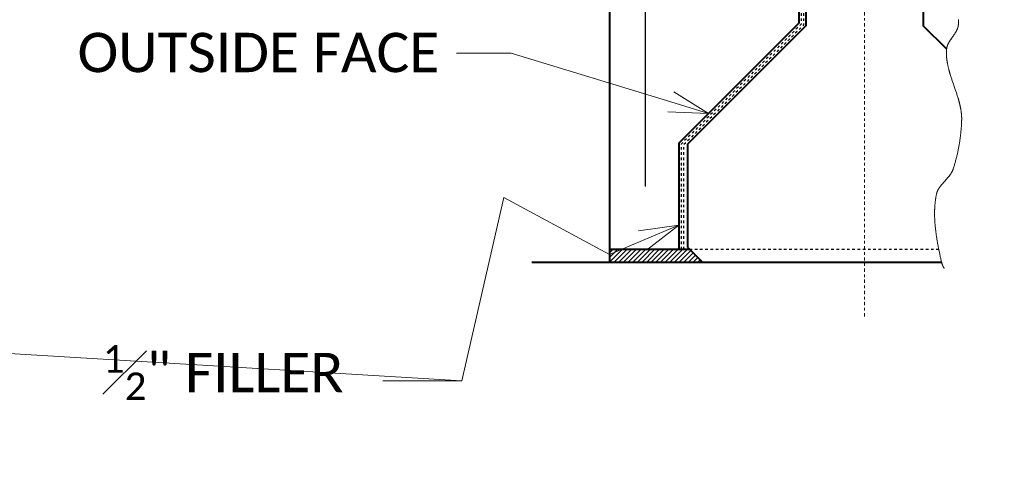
# Model space of a CAD drawing. Extents: x 23 to 941, y 7 to 454.
# Tile 11 of 16: x 268 to 305, y 192 to 209. Entities that reach past the tile are written whole.
import ezdxf
from ezdxf import colors
from ezdxf.entities.mleader import LeaderData, LeaderLine
from ezdxf.enums import TextEntityAlignment as Align
from ezdxf.math import Vec2, Vec3

# ---------------------------------------------------------------- set-up
doc = ezdxf.new("R2010")
doc.units = 0
doc.header["$MEASUREMENT"] = 0
doc.linetypes.add('Wisdot2', pattern=[0.125, 0.0625, -0.0625])
doc.linetypes.add('Wisdot4', pattern=[0.28125, 0.125, -0.0625, 0.03125, -0.0625])
for name, color, linetype, lineweight in [('B_ANNO_BREAK', 7, 'Continuous', 18), ('B_ANNO_DIM', 7, 'Continuous', 18), ('B_ANNO_TEXT', 7, 'Continuous', 18), ('B_CNTR', 1, 'Wisdot4', 18), ('B_CONC_DECK', 1, 'Continuous', 40), ('B_CONC_GIRD', 50, 'Continuous', 40), ('B_CONC_PIER', 30, 'Continuous', 40), ('B_DETAIL_HIDDEN', 7, 'Wisdot2', 25), ('B_REBAR', 5, 'Continuous', 25)]:
    doc.layers.add(name, color=color, linetype=linetype, lineweight=lineweight)
doc.styles.add('Annotative', font='calibri.ttf', dxfattribs={"height": 0.0625})
doc.styles.get("Standard").update_dxf_attribs({"font": 'calibri.ttf'})

# ---------------------------------------------------------------- blocks, each defined once
blk = doc.blocks.new('_Open30')
at = {"color": 0, "linetype": 'ByBlock', "lineweight": -2}
for p, q in [((-1, 0.268), (0, 0)), ((0, 0), (-1, -0.268)), ((0, 0), (-1, 0))]:
    blk.add_line(p, q, dxfattribs=at)
blk = doc.blocks.new('*U235')
at = {"layer": 'B_CONC_DECK', "lineweight": 9}
h = blk.add_hatch(dxfattribs=at)
h.set_pattern_fill('ANSI31', color=256)
h.set_pattern_definition([(45, (-27.77928, 1118.56107), (-0.088388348, 0.088388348), [])])
h.paths.add_polyline_path([(270.4898, 193.3612), (267.4463, 193.3612), (267.4463, 192.8684), (270.9825, 192.8684)])
at = {"layer": 'B_ANNO_BREAK'}
blk.add_lwpolyline([(280.739, 202.1169), (280.7389, 202.1001), (280.7387, 202.0833), (280.7384, 202.0665), (280.738, 202.0497), (280.7374, 202.0329), (280.7368, 202.0162), (280.736, 201.9995), (280.7352, 201.9827), (280.7341, 201.966), (280.733, 201.9494), (280.7317, 201.9327), (280.7303, 201.9161), (280.7295, 201.9078), (280.7286, 201.8995), (280.7276, 201.8912), (280.7265, 201.883), (280.7252, 201.8748), (280.7238, 201.8667), (280.7222, 201.8585), (280.7205, 201.8504), (280.7187, 201.8424), (280.7168, 201.8343), (280.7147, 201.8263), (280.7125, 201.8184), (280.7102, 201.8104), (280.7078, 201.8025), (280.7052, 201.7946), (280.7026, 201.7867), (280.6998, 201.7789), (280.697, 201.7711), (280.694, 201.7633), (280.6909, 201.7555), (280.6878, 201.7478), (280.6845, 201.74), (280.6811, 201.7323), (280.6777, 201.7247), (280.6741, 201.717), (280.6705, 201.7094), (280.6668, 201.7018), (280.663, 201.6942), (280.6591, 201.6866), (280.6552, 201.679), (280.6511, 201.6715), (280.647, 201.664), (280.6429, 201.6565), (280.6386, 201.649), (280.6343, 201.6415), (280.6299, 201.6341), (280.6255, 201.6266), (280.621, 201.6192), (280.6119, 201.6044), (280.6025, 201.5896), (280.593, 201.5749), (280.5833, 201.5602), (280.5734, 201.5456), (280.5635, 201.531), (280.5534, 201.5164), (280.5432, 201.5018), (280.533, 201.4873), (280.5124, 201.4583), (280.4918, 201.4292), (280.4712, 201.4002), (280.4611, 201.3857), (280.451, 201.3711), (280.441, 201.3566), (280.4311, 201.342), (280.4214, 201.3274), (280.4119, 201.3127), (280.4025, 201.298), (280.3933, 201.2832), (280.3888, 201.2759), (280.3844, 201.2685), (280.38, 201.261), (280.3757, 201.2536), (280.3715, 201.2462), (280.3673, 201.2387), (280.3632, 201.2312), (280.3591, 201.2237), (280.3551, 201.2162), (280.3513, 201.2087), (280.3474, 201.2012), (280.3437, 201.1936), (280.3401, 201.186), (280.3365, 201.1784), (280.333, 201.1708), (280.3297, 201.1632), (280.3264, 201.1555), (280.3232, 201.1479), (280.3201, 201.1402), (280.3171, 201.1324), (280.3143, 201.1247), (280.3115, 201.1169), (280.3088, 201.1091), (280.3063, 201.1013), (280.3038, 201.0935), (280.3015, 201.0856), (280.2993, 201.0777), (280.2972, 201.0698), (280.2952, 201.0618), (280.2934, 201.0538), (280.2917, 201.0458), (280.2901, 201.0378), (280.2887, 201.0297), (280.2874, 201.0216), (280.2862, 201.0135), (280.2852, 201.0053), (280.2843, 200.9971), (280.2835, 200.9889), (280.2821, 200.9725), (280.2809, 200.956), (280.2798, 200.9396), (280.2789, 200.9231), (280.2782, 200.9067), (280.2776, 200.8902), (280.2772, 200.8738), (280.2769, 200.8573), (280.2768, 200.8409), (280.2768, 200.8244), (280.277, 200.808), (280.2774, 200.7915), (280.2778, 200.775), (280.2785, 200.7586), (280.2792, 200.7421), (280.2802, 200.7257), (280.2812, 200.7092), (280.2824, 200.6927), (280.2837, 200.6762), (280.2852, 200.6598), (280.2867, 200.6433), (280.2885, 200.6268), (280.2903, 200.6104), (280.2922, 200.5939), (280.2943, 200.5774), (280.2965, 200.5609), (280.2989, 200.5444), (280.3013, 200.528), (280.3038, 200.5115), (280.3065, 200.495), (280.3093, 200.4785), (280.3122, 200.462), (280.3151, 200.4455), (280.3182, 200.4291), (280.3214, 200.4126), (280.3247, 200.3961), (280.3281, 200.3796), (280.3316, 200.3631), (280.3352, 200.3466), (280.3389, 200.3301), (280.3426, 200.3136), (280.3465, 200.2971), (280.3504, 200.2806), (280.3544, 200.2641), (280.3585, 200.2476), (280.3627, 200.2311), (280.367, 200.2146), (280.3713, 200.1981), (280.3757, 200.1816), (280.3802, 200.1651), (280.3848, 200.1486), (280.3894, 200.132), (280.3941, 200.1155), (280.3988, 200.099), (280.4037, 200.0825), (280.4085, 200.066), (280.4135, 200.0495), (280.4235, 200.0164), (280.4337, 199.9834), (280.4442, 199.9504), (280.4548, 199.9173), (280.4655, 199.8843), (280.4765, 199.8512), (280.4875, 199.8182), (280.4987, 199.7851), (280.5099, 199.752), (280.5212, 199.719), (280.5441, 199.6528), (280.59, 199.5205), (280.6129, 199.4543), (280.6242, 199.4212), (280.6355, 199.3881), (280.6466, 199.355), (280.6577, 199.3219), (280.6686, 199.2888), (280.6794, 199.2557), (280.69, 199.2226), (280.7004, 199.1895), (280.7107, 199.1564), (280.7207, 199.1233), (280.7257, 199.1067), (280.7305, 199.0901), (280.7354, 199.0736), (280.7401, 199.057), (280.7448, 199.0405), (280.7495, 199.0239), (280.754, 199.0074), (280.7585, 198.9908), (280.7629, 198.9742), (280.7673, 198.9577), (280.7715, 198.9411), (280.7757, 198.9245), (280.7798, 198.908), (280.7839, 198.8914), (280.7878, 198.8749), (280.7917, 198.8583), (280.7954, 198.8417), (280.7991, 198.8252), (280.8027, 198.8086), (280.8062, 198.792), (280.8096, 198.7755), (280.8129, 198.7589), (280.8161, 198.7423), (280.8192, 198.7258), (280.8222, 198.7092), (280.8251, 198.6927), (280.8279, 198.6761), (280.8306, 198.6595), (280.8331, 198.643), (280.8356, 198.6264), (280.8379, 198.6098), (280.8401, 198.5933), (280.8422, 198.5767), (280.8442, 198.5601), (280.846, 198.5436), (280.8477, 198.527), (280.8493, 198.5104), (280.8508, 198.4939), (280.8521, 198.4773), (280.8533, 198.4607), (280.8544, 198.4442), (280.8553, 198.4276), (280.8561, 198.411), (280.8567, 198.3944), (280.8572, 198.3779), (280.8576, 198.3613), (280.8578, 198.3447), (280.8578, 198.3282), (280.8577, 198.3116), (280.8575, 198.295), (280.8571, 198.2785), (280.8566, 198.2619), (280.8554, 198.2288), (280.8541, 198.1956), (280.8526, 198.1624), (280.8509, 198.1292), (280.8491, 198.096), (280.8471, 198.0627), (280.845, 198.0295), (280.8426, 197.9962), (280.8401, 197.963), (280.8374, 197.9297), (280.8346, 197.8964), (280.8316, 197.8631), (280.8284, 197.8298), (280.8251, 197.7964), (280.8216, 197.7631), (280.8179, 197.7298), (280.814, 197.6964), (280.81, 197.6631), (280.8058, 197.6297), (280.8014, 197.5963), (280.7969, 197.563), (280.7921, 197.5296), (280.7873, 197.4962), (280.7822, 197.4628), (280.777, 197.4295), (280.7716, 197.3961), (280.766, 197.3627), (280.7602, 197.3293), (280.7543, 197.2959), (280.7482, 197.2626), (280.7419, 197.2292), (280.7355, 197.1958), (280.7288, 197.1625), (280.722, 197.1291), (280.7151, 197.0957), (280.7079, 197.0624), (280.7006, 197.0291), (280.6931, 196.9957), (280.6854, 196.9624), (280.6776, 196.9291), (280.6696, 196.8958), (280.6614, 196.8625), (280.653, 196.8292), (280.6444, 196.7959), (280.6357, 196.7627), (280.6268, 196.7294), (280.6177, 196.6962), (280.6084, 196.663), (280.599, 196.6298), (280.5893, 196.5966), (280.5795, 196.5634), (280.5696, 196.5303), (280.5594, 196.4972), (280.5491, 196.4641), (280.5385, 196.431), (280.5359, 196.4227), (280.5331, 196.4145), (280.5302, 196.4064), (280.5272, 196.3983), (280.5241, 196.3902), (280.5209, 196.3822), (280.5176, 196.3742), (280.5142, 196.3663), (280.5108, 196.3584), (280.5072, 196.3506), (280.5036, 196.3428), (280.4999, 196.3351), (280.4961, 196.3274), (280.4922, 196.3197), (280.4882, 196.3121), (280.4841, 196.3045), (280.48, 196.297), (280.4758, 196.2895), (280.4715, 196.282), (280.4672, 196.2746), (280.4628, 196.2672), (280.4583, 196.2599), (280.4537, 196.2526), (280.4491, 196.2453), (280.4444, 196.238), (280.4397, 196.2308), (280.4349, 196.2236), (280.43, 196.2165), (280.4251, 196.2094), (280.4201, 196.2023), (280.415, 196.1952), (280.41, 196.1882), (280.3996, 196.1742), (280.3891, 196.1603), (280.3784, 196.1465), (280.3675, 196.1328), (280.3565, 196.1192), (280.3453, 196.1057), (280.334, 196.0923), (280.3226, 196.0789), (280.311, 196.0656), (280.2994, 196.0523), (280.2877, 196.0392), (280.276, 196.026), (280.2524, 195.9999), (280.2286, 195.9738), (280.2049, 195.9479), (280.1812, 195.922), (280.1695, 195.909), (280.1578, 195.896), (280.1462, 195.8831), (280.1347, 195.8701), (280.1233, 195.857), (280.112, 195.844), (280.1008, 195.8309), (280.0898, 195.8178), (280.0789, 195.8046), (280.0682, 195.7913), (280.0577, 195.778), (280.0474, 195.7647), (280.0373, 195.7513), (280.0323, 195.7445), (280.0274, 195.7378), (280.0225, 195.731), (280.0177, 195.7242), (280.013, 195.7173), (280.0083, 195.7105), (280.0037, 195.7036), (279.9992, 195.6967), (279.9947, 195.6898), (279.9903, 195.6829), (279.9859, 195.6759), (279.9817, 195.6689), (279.9775, 195.6619), (279.9734, 195.6548), (279.9693, 195.6477), (279.9654, 195.6406), (279.9615, 195.6335), (279.9577, 195.6263), (279.954, 195.6191), (279.9504, 195.6118), (279.9468, 195.6046), (279.9434, 195.5973), (279.94, 195.5899), (279.9368, 195.5825), (279.9336, 195.5751), (279.9305, 195.5677), (279.9275, 195.5602), (279.9247, 195.5527), (279.9219, 195.5451), (279.9192, 195.5375), (279.9166, 195.5298), (279.9142, 195.5222), (279.9118, 195.5144), (279.9095, 195.5067), (279.9074, 195.4988), (279.9054, 195.491), (279.9035, 195.4831), (279.9016, 195.4751), (279.8982, 195.4592), (279.8949, 195.4432), (279.8916, 195.4272), (279.8884, 195.4112), (279.8853, 195.3951), (279.8823, 195.379), (279.8794, 195.3629), (279.8765, 195.3468), (279.8738, 195.3306), (279.8711, 195.3145), (279.8685, 195.2983), (279.866, 195.282), (279.8636, 195.2658), (279.8613, 195.2495), (279.859, 195.2332), (279.8568, 195.2169), (279.8547, 195.2006), (279.8527, 195.1843), (279.8507, 195.1679), (279.8489, 195.1515), (279.8471, 195.1351), (279.8454, 195.1187), (279.8437, 195.1022), (279.8422, 195.0857), (279.8407, 195.0692), (279.8393, 195.0527), (279.8379, 195.0362), (279.8367, 195.0197), (279.8355, 195.0031), (279.8344, 194.9865), (279.8333, 194.9699), (279.8324, 194.9533), (279.8315, 194.9367), (279.8306, 194.92), (279.8299, 194.9034), (279.8292, 194.8867), (279.8286, 194.87), (279.828, 194.8533), (279.8275, 194.8365), (279.8271, 194.8198), (279.8268, 194.803), (279.8265, 194.7863), (279.8263, 194.7695), (279.8261, 194.7527), (279.826, 194.7359), (279.826, 194.719), (279.826, 194.7022), (279.8261, 194.6853), (279.8263, 194.6685), (279.8265, 194.6516), (279.8268, 194.6347), (279.8272, 194.6178), (279.8276, 194.6009), (279.8281, 194.584), (279.8286, 194.567), (279.8292, 194.5501), (279.8299, 194.5331), (279.8306, 194.5162), (279.8313, 194.4992), (279.8322, 194.4822), (279.834, 194.4482), (279.836, 194.4142), (279.8383, 194.3801), (279.8408, 194.346), (279.8434, 194.3119), (279.8463, 194.2777), (279.8494, 194.2435), (279.8527, 194.2093), (279.8562, 194.1751), (279.8599, 194.1409), (279.8637, 194.1066), (279.8677, 194.0723), (279.872, 194.0381), (279.8763, 194.0038), (279.8809, 193.9695), (279.8856, 193.9352), (279.8905, 193.9008), (279.8955, 193.8665), (279.9007, 193.8322), (279.906, 193.7979), (279.9115, 193.7636), (279.9171, 193.7293), (279.9228, 193.6951), (279.9287, 193.6608), (279.9347, 193.6265), (279.9408, 193.5923), (279.947, 193.5581), (279.9534, 193.5239), (279.9598, 193.4897), (279.9664, 193.4556), (279.973, 193.4214), (279.9798, 193.3873), (279.9867, 193.3533), (279.9936, 193.3192), (280.0006, 193.2853), (280.0077, 193.2513), (280.0149, 193.2174), (280.0221, 193.1835), (280.0295, 193.1497), (280.0368, 193.1159), (280.0443, 193.0822), (280.0518, 193.0485), (280.0593, 193.0149), (280.0669, 192.9813), (280.0745, 192.9478), (280.0822, 192.9143), (280.0899, 192.8809), (280.0938, 192.8642), (280.0958, 192.8559), (280.0979, 192.8477), (280.1001, 192.8394), (280.1023, 192.8312), (280.1047, 192.823), (280.1071, 192.8149), (280.1096, 192.8067), (280.1123, 192.7987), (280.1149, 192.7906), (280.1177, 192.7826), (280.1206, 192.7746), (280.1235, 192.7667), (280.1265, 192.7587), (280.1297, 192.7509), (280.1328, 192.743), (280.1361, 192.7352), (280.1395, 192.7275), (280.1429, 192.7197), (280.1465, 192.7121), (280.1501, 192.7044), (280.1538, 192.6968), (280.1576, 192.6892), (280.1615, 192.6817), (280.1655, 192.6742), (280.1695, 192.6668), (280.1736, 192.6594), (280.1779, 192.6521), (280.1822, 192.6448), (280.1866, 192.6375), (280.191, 192.6303)], dxfattribs=at)
at = {"layer": 'B_CNTR'}
blk.add_line((277.1595, 190.7999), (277.1595, 238.7978), dxfattribs=at)
at = {"layer": 'B_CONC_DECK'}
for p, q in [((267.4463, 219.1762), (267.4463, 192.8684)), ((267.4463, 193.3612), (270.4898, 193.3612))]:
    blk.add_line(p, q, dxfattribs=at)
at = {"layer": 'B_CONC_DECK', "flags": 128}
blk.add_lwpolyline([(272.37, 219.8152), (272.37, 215.2969), (274.6583, 213.0044), (274.6583, 201.9847), (270.081, 197.4074), (270.081, 193.3612)], dxfattribs=at)
at = {"layer": 'B_CONC_GIRD'}
for p, q in [((274.9155, 213.1214), (274.9155, 201.8714)), ((279.4095, 201.8692), (279.4095, 213.1199)), ((274.9155, 201.8714), (270.4163, 197.3722)), ((280.284, 200.9947), (279.4095, 201.8692)), ((270.4163, 197.3722), (270.4163, 193.4347)), ((270.4163, 193.4347), (270.9825, 192.8684))]:
    blk.add_line(p, q, dxfattribs=at)
at = {"layer": 'B_CONC_PIER'}
blk.add_line((264.4853, 192.8684), (280.0928, 192.8684), dxfattribs=at)
at = {"layer": 'B_DETAIL_HIDDEN'}
blk.add_line((270.4898, 193.3612), (279.9851, 193.3612), dxfattribs=at)
at = {"layer": 'B_DETAIL_HIDDEN', "flags": 128}
for points in [[(272.46, 219.8152), (272.46, 215.3341), (274.7483, 213.0417), (274.7483, 201.9474), (270.171, 197.3701), (270.171, 193.3612)], [(272.55, 219.8152), (272.55, 215.3713), (274.8383, 213.0789), (274.8383, 201.9101), (270.261, 197.3329), (270.261, 193.3612)]]:
    blk.add_lwpolyline(points, dxfattribs=at)
at = {"layer": 'B_REBAR'}
blk.add_line((268.8173, 195.7525), (268.8173, 222.0457), dxfattribs=at)
at = {"layer": 'B_ANNO_DIM'}
ml = blk.add_multileader_mtext('Standard', dxfattribs=at)
ml.set_content('OUTSIDE FACE', color=256)
ml.set_leader_properties()
ml.set_arrow_properties(name='OPEN30')
ml.build(insert=Vec2(0, 0))
ml.multileader.update_dxf_attribs({"text_right_attachment_type": 3, "dogleg_length": 0.0625, "arrow_head_size": 1.5, "scale": 24})
ctx = ml.context
ctx.base_point, ctx.scale, ctx.char_height, ctx.arrow_head_size, ctx.landing_gap_size, ctx.plane_origin = Vec3(246.4338, 200.85), 24, 1.5, 1.5, 0.75, Vec3(271.5546, 203.2996)
ctx.right_attachment = 3
notes = []
notes.append((ctx, [(0, (1, 1, 0), (263.1173, 200.835), (-1, 0), 1.5, [(0, [(271.2127, 198.539), (263.7017, 200.835)], 0, [])])]))
ctx.mtext.insert, ctx.mtext.width, ctx.mtext.flow_direction = Vec3(247.1838, 201.6109), 27.95302, 5
ml = blk.add_multileader_mtext('Standard', dxfattribs=at)
ml.set_content('\\A1;{\\H0.7x;\\S1#2;}" FILLER', color=256)
ml.set_leader_properties()
ml.set_arrow_properties(name='OPEN30')
ml.build(insert=Vec2(0, 0))
ml.multileader.update_dxf_attribs({"text_right_attachment_type": 3, "dogleg_length": 0.125, "arrow_head_size": 1.5, "scale": 24})
ctx = ml.context
ctx.base_point, ctx.scale, ctx.char_height, ctx.arrow_head_size, ctx.landing_gap_size, ctx.plane_origin = Vec3(246.6472, 188.9561), 24, 1.5, 1.5, 1.5, Vec3(240.7806, 183.229)
ctx.right_attachment = 3
notes.append((ctx, [(1, (1, 1, 0), (261.8146, 188.3432), (-1, 0), 3, [(3, [(229.8872, 196.7825), (243.6472, 188.9561), (231.8385, 192.8684), (233.3704, 190.0661)], 0, []), (2, [(270.081, 194.2748), (267.4463, 193.1611), (263.417, 195.3374)], 0, [])])]))
ctx.mtext.insert, ctx.mtext.flow_direction = Vec3(248.1472, 189.7096), 5
for ctx, leaders in notes:
    for number, flags, end, landing, length, lines in leaders:
        leader = LeaderData()
        leader.index, (leader.has_last_leader_line, leader.has_dogleg_vector, leader.attachment_direction) = number, flags
        leader.last_leader_point, leader.dogleg_vector, leader.dogleg_length = Vec3(end), Vec3(landing), length
        for number, points, colour, breaks in lines:
            line = LeaderLine()
            line.index, line.vertices, line.color, line.breaks = number, Vec3.list(points), colors.encode_raw_color(colour), breaks
            leader.lines.append(line)
        ctx.leaders.append(leader)
blk = doc.blocks.new('INS_G36_BASE')
at = {"layer": 'B_ANNO_TEXT', "style": 'Annotative'}
for tag, p in [('SPA', (126.0201, 236.0969)), ('T#S', (71.2388, 122.8601)), ('TP', (79.3352, 122.8497))]:
    blk.add_attdef(tag, text='', height=1.5, dxfattribs=at).set_placement(p, align=Align.TOP_CENTER)
for tag, p in [('B#', (85.0133, 147.5789)), ('LAP', (117.5503, 147.5743)), ('HAU', (332.9685, 50.7787))]:
    blk.add_attdef(tag, p, '', height=1.5, dxfattribs=at)
blk.add_attdef('DECK', text='', height=1.5, rotation=90, dxfattribs=at).set_placement((287.2258, 114.34), align=Align.TOP_CENTER)
at = {"layer": 'B_ANNO_DIM'}
ml = blk.add_multileader_mtext('Standard', dxfattribs=at)
ml.set_content('\\A1;#4 STIRRUPS\\P(4{\\H0.7x;\\S1/2;\\H1.42857x;" LEG)}', color=256)
ml.set_leader_properties()
ml.set_arrow_properties(name='OPEN30')
ml.build(insert=Vec2(0, 0))
ml.multileader.update_dxf_attribs({"text_right_attachment_type": 3, "dogleg_length": 0.0625, "arrow_head_size": 1.5, "scale": 24})
ctx = ml.context
ctx.base_point, ctx.scale, ctx.char_height, ctx.arrow_head_size, ctx.landing_gap_size, ctx.plane_origin = Vec3(100.2021, 217.2025), 24, 1.5, 1.5, 0.75, Vec3(113.4253, 195.8235)
ctx.right_attachment = 3
notes = []
notes.append((ctx, [(1, (1, 1, 0), (98.7021, 217.2025), (1, 0), 1.5, [(0, [(134.6217, 206.6845), (119.6644, 206.6845)], 0, []), (8, [(36.4004, 200.183), (86.3714, 200.183), (94.2687, 217.2025), (40.2747, 200.1551), (86.3714, 200.183), (94.2687, 217.2025), (44.7747, 200.1578), (86.3714, 200.183), (94.2687, 217.2025), (52.3853, 200.183), (86.3714, 200.183), (94.2687, 217.2025), (56.8853, 200.183), (86.3714, 200.183), (94.2687, 217.2025), (61.3853, 200.183), (86.3714, 200.183), (94.2687, 217.2025), (67.0039, 200.183), (86.3714, 200.183), (94.2687, 217.2025), (71.0039, 200.1737), (86.3714, 200.183), (94.2687, 217.2025)], 0, [])])]))
ctx.mtext.insert, ctx.mtext.width, ctx.mtext.flow_direction = Vec3(100.9521, 218.1515), 31.970543, 5
for ctx, leaders in notes:
    for number, flags, end, landing, length, lines in leaders:
        leader = LeaderData()
        leader.index, (leader.has_last_leader_line, leader.has_dogleg_vector, leader.attachment_direction) = number, flags
        leader.last_leader_point, leader.dogleg_vector, leader.dogleg_length = Vec3(end), Vec3(landing), length
        for number, points, colour, breaks in lines:
            line = LeaderLine()
            line.index, line.vertices, line.color, line.breaks = number, Vec3.list(points), colors.encode_raw_color(colour), breaks
            leader.lines.append(line)
        ctx.leaders.append(leader)

msp = doc.modelspace()

# ---------------------------------------------------------------- block references
at = {"layer": 'B_ANNO_DIM'}
msp.add_blockref('*U235', (22.963, 7.151), dxfattribs=at)

# ---------------------------------------------------------------- next in the draw order: block references
msp.add_blockref('INS_G36_BASE', (22.963, 7.151))

doc.saveas('drawing.dxf')
